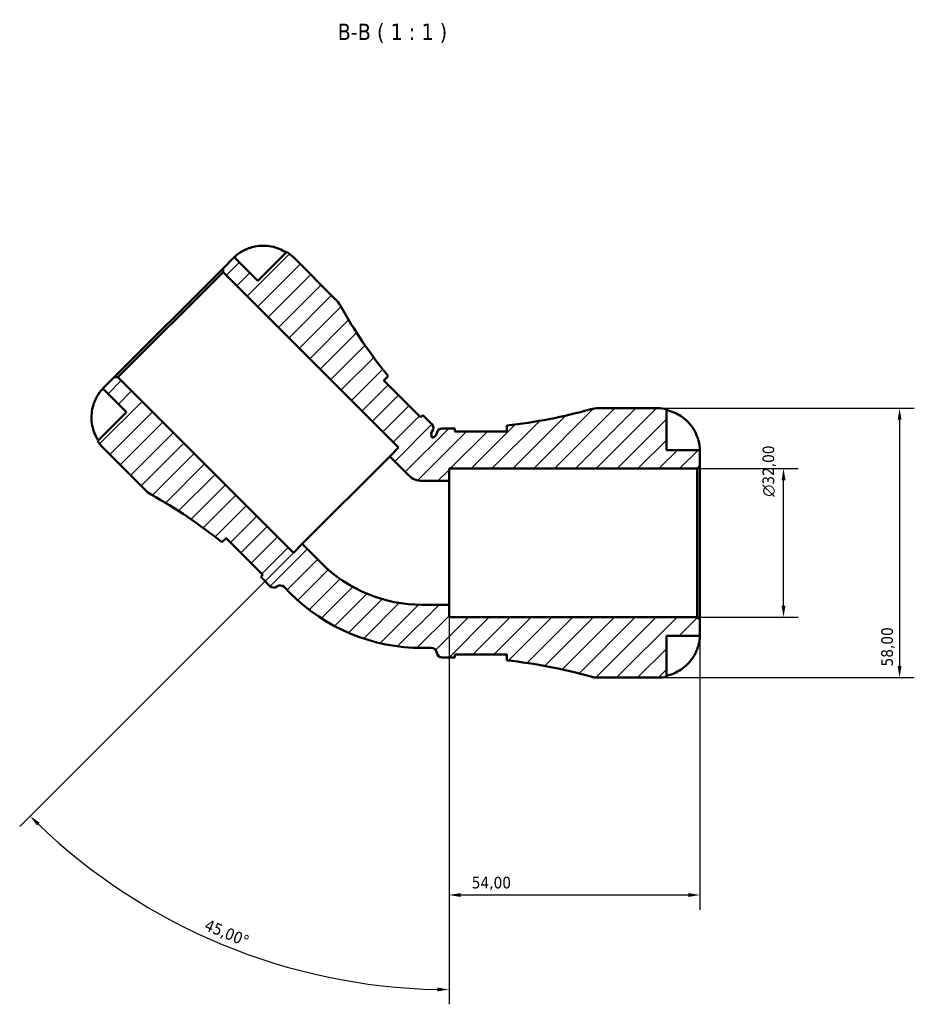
# Model space of a CAD drawing. Header units: millimetres. Extents: x 0 to 898, y 0 to 907.
# Tile 10 of 12: x 341 to 533, y 695 to 907. Entities that reach past the tile are written whole.
import ezdxf

# ---------------------------------------------------------------- set-up
doc = ezdxf.new("R2010")
doc.units = ezdxf.units.MM
for name, color, linetype, lineweight in [('Dimension (ISO)', 7, 'Continuous', 25), ('Hatch (ISO)', 7, 'Continuous', 18), ('Symbol (ISO)', 7, 'Continuous', 25), ('Visible (ISO)', 7, 'Continuous', 50)]:
    doc.layers.add(name, color=color, linetype=linetype, lineweight=lineweight)
doc.styles.add('Label Text (ISO)', font='tahoma.ttf')
doc.styles.add('Note Text (ISO)', font='tahoma.ttf')
doc.dimstyles.new('Default (ISO)', dxfattribs={"dimtxt": 2.5, "dimasz": 2.5, "dimexe": 3.175, "dimexo": 0, "dimgap": 0.762, "dimtad": 1, "dimrnd": 1e-08, "dimzin": 0, "dimtxsty": 'Note Text (ISO)', "dimcen": 0.09, "dimdle": 10, "dimclrd": 256, "dimclre": 256, "dimclrt": 232, "dimazin": 0, "dimtfac": 1.40208, "dimtmove": 0, "dimatfit": 3, "dimfxl": 1, "dimtolj": 1, "dimtzin": 0, "dimlwd": -1, "dimlwe": -1, "dimarcsym": 0})

# ---------------------------------------------------------------- blocks, each defined once
blk = doc.blocks.new('*D7')
at = {"layer": 'Defpoints', "color": 0, "transparency": 16777216}
for p in [(433.26, 781.36), (487.26, 778.12), (433.26, 718.89)]:
    blk.add_point(p, dxfattribs=at)
at = {"layer": 'Dimension (ISO)', "transparency": 16777216}
for p, q in [((433.26, 781.36), (433.26, 715.71)), ((487.26, 778.12), (487.26, 715.71)), ((484.76, 718.89), (435.76, 718.89))]:
    blk.add_line(p, q, dxfattribs=at)
for points in [[(435.76, 719.3), (435.76, 718.47), (433.26, 718.89)], [(484.76, 719.3), (484.76, 718.47), (487.26, 718.89)]]:
    blk.add_solid(points, dxfattribs=at)
at = {"layer": 'Dimension (ISO)', "color": 232, "true_color": 0xca0064, "transparency": 16777216, "insert": (438.16, 722.82), "char_height": 2.5, "attachment_point": 1, "style": 'Note Text (ISO)'}
blk.add_mtext('\\A1;54,00', dxfattribs=at)
blk = doc.blocks.new('*D8')
at = {"layer": 'Defpoints', "color": 0, "transparency": 16777216}
for p in [(478.26, 823.7), (478.26, 765.7), (530.26, 765.7)]:
    blk.add_point(p, dxfattribs=at)
at = {"layer": 'Dimension (ISO)', "transparency": 16777216}
for p, q in [((478.26, 823.7), (533.44, 823.7)), ((530.26, 821.2), (530.26, 768.2)), ((478.26, 765.7), (533.44, 765.7))]:
    blk.add_line(p, q, dxfattribs=at)
for points in [[(529.85, 821.2), (530.68, 821.2), (530.26, 823.7)], [(529.85, 768.2), (530.68, 768.2), (530.26, 765.7)]]:
    blk.add_solid(points, dxfattribs=at)
at = {"layer": 'Dimension (ISO)', "color": 232, "true_color": 0xca0064, "transparency": 16777216, "insert": (526.32, 768.1), "char_height": 2.5, "attachment_point": 1, "rotation": 90, "style": 'Note Text (ISO)'}
blk.add_mtext('\\A1;58,00', dxfattribs=at)
blk = doc.blocks.new('*D9')
at = {"layer": 'Defpoints', "color": 0, "transparency": 16777216}
for p in [(486.68, 810.7), (505.28, 810.7), (486.68, 778.7)]:
    blk.add_point(p, dxfattribs=at)
at = {"layer": 'Dimension (ISO)', "transparency": 16777216}
for p, q in [((486.68, 810.7), (508.46, 810.7)), ((505.28, 781.2), (505.28, 808.2)), ((486.68, 778.7), (508.46, 778.7))]:
    blk.add_line(p, q, dxfattribs=at)
for points in [[(504.87, 808.2), (505.7, 808.2), (505.28, 810.7)], [(504.87, 781.2), (505.7, 781.2), (505.28, 778.7)]]:
    blk.add_solid(points, dxfattribs=at)
at = {"layer": 'Dimension (ISO)', "color": 232, "true_color": 0xca0064, "transparency": 16777216, "insert": (500.76, 804.64), "char_height": 2.5, "attachment_point": 1, "rotation": 90, "style": 'Note Text (ISO)'}
blk.add_mtext('\\A1;\\fAIGDT|b0|i0;\\H2.5000;\\ln\\fTahoma|b0|i0;\\H2.5000;32,00', dxfattribs=at)
blk = doc.blocks.new('*D10')
at = {"layer": 'Defpoints', "color": 0, "transparency": 16777216}
for p in [(433.26, 826.08), (433.26, 808.03), (401.64, 794.46), (369.49, 715.62)]:
    blk.add_point(p, dxfattribs=at)
at = {"layer": 'Dimension (ISO)', "transparency": 16777216}
for p, q in [((433.26, 808.03), (433.26, 695.36)), ((401.64, 794.46), (340.83, 733.65))]:
    blk.add_line(p, q, dxfattribs=at)
blk.add_arc((433.26, 826.08), 127.55, 226.123, 268.877, dxfattribs=at)
for points in [[(344.57, 733.84), (345.15, 734.44), (343.07, 735.89)], [(430.77, 698.98), (430.76, 698.14), (433.26, 698.53)]]:
    blk.add_solid(points, dxfattribs=at)
at = {"layer": 'Dimension (ISO)', "color": 232, "true_color": 0xca0064, "transparency": 16777216, "insert": (381.37, 713.78), "char_height": 2.5, "attachment_point": 1, "rotation": 337.5, "style": 'Note Text (ISO)'}
blk.add_mtext('\\A1;45,00°', dxfattribs=at)

msp = doc.modelspace()

# ---------------------------------------------------------------- hatches: boundary and pattern name
at = {"layer": 'Hatch (ISO)'}
h = msp.add_hatch(dxfattribs=at)
h.set_pattern_fill('ANSI31', color=256, scale=25.4, style=0)
h.set_pattern_definition([(45, (0, 0), (-2.245064, 2.245064), [])])
edge = h.paths.add_edge_path()
edge.add_ellipse((465.393, 771.498), major_axis=(-1.57, -5.583), ratio=1, start_angle=0, end_angle=15.70667)
edge.add_line((465.393, 765.698), (478.262, 765.698))
edge.add_ellipse((478.262, 774.698), major_axis=(0, -9), ratio=1, start_angle=0, end_angle=11.53696)
edge.add_line((480.062, 765.88), (480.062, 774.698))
edge.add_line((480.062, 774.698), (487.262, 774.698))
edge.add_line((487.262, 774.698), (487.262, 778.118))
edge.add_line((487.262, 778.118), (486.682, 778.698))
edge.add_line((486.682, 778.698), (433.262, 778.698))
edge.add_line((433.262, 778.698), (433.262, 781.365))
edge.add_line((433.262, 781.365), (427.509, 781.365))
edge.add_ellipse((427.509, 812.194), major_axis=(0, -30.829), ratio=1, start_angle=315, end_angle=360, ccw=False)
edge.add_line((405.71, 790.395), (401.642, 794.462))
edge.add_line((401.642, 794.462), (399.756, 792.577))
edge.add_line((399.756, 792.577), (361.983, 830.351))
edge.add_line((361.983, 830.351), (361.162, 830.351))
edge.add_line((361.162, 830.351), (358.744, 827.932))
edge.add_line((358.744, 827.932), (363.835, 822.841))
edge.add_line((363.835, 822.841), (357.6, 816.606))
edge.add_ellipse((365.108, 821.568), major_axis=(-7.508, -4.963), ratio=1, start_angle=0, end_angle=11.53696)
edge.add_line((358.744, 815.204), (367.844, 806.104))
edge.add_ellipse((371.945, 810.205), major_axis=(-4.101, -4.101), ratio=1, start_angle=0, end_angle=15.70667)
edge.add_ellipse((314.945, 708.605), major_axis=(54.162, 96.542), ratio=1, start_angle=350.45413, end_angle=360, ccw=False)
edge.add_line((384.368, 794.828), (385.273, 795.733))
edge.add_line((385.273, 795.733), (393.192, 787.813))
edge.add_line((393.192, 787.813), (392.738, 787.359))
edge.add_ellipse((314.945, 708.605), major_axis=(77.793, 78.755), ratio=1, start_angle=359.64804, end_angle=360, ccw=False)
edge.add_line((393.22, 786.88), (394.691, 785.409))
edge.add_ellipse((395.511, 786.229), major_axis=(-0.82, -0.82), ratio=1, start_angle=0, end_angle=82.81924)
edge.add_ellipse((396.934, 784.397), major_axis=(-0.711, 0.916), ratio=1, start_angle=277.18076, end_angle=360, ccw=False)
edge.add_line((397.754, 785.217), (399.143, 783.828))
edge.add_ellipse((427.509, 812.194), major_axis=(-28.366, -28.366), ratio=1, start_angle=0, end_angle=45)
edge.add_line((427.509, 772.078), (429.474, 772.078))
edge.add_ellipse((429.474, 770.918), major_axis=(0, 1.16), ratio=1, start_angle=277.18076, end_angle=360, ccw=False)
edge.add_ellipse((431.775, 771.208), major_axis=(-1.151, -0.145), ratio=1, start_angle=0, end_angle=82.81924)
edge.add_line((431.775, 770.048), (433.855, 770.048))
edge.add_ellipse((433.855, 659.35), major_axis=(0, 110.698), ratio=1, start_angle=359.64804, end_angle=360, ccw=False)
edge.add_line((434.535, 770.046), (434.535, 770.688))
edge.add_line((434.535, 770.688), (445.735, 770.688))
edge.add_line((445.735, 770.688), (445.735, 769.409))
edge.add_ellipse((433.855, 659.35), major_axis=(11.88, 110.058), ratio=1, start_angle=350.45413, end_angle=360, ccw=False)
edge = h.paths.add_edge_path()
edge.add_ellipse((465.393, 817.898), major_axis=(0, 5.8), ratio=1, start_angle=0, end_angle=15.70667)
edge.add_ellipse((433.855, 930.046), major_axis=(29.967, -106.564), ratio=1, start_angle=350.45413, end_angle=360, ccw=False)
edge.add_line((445.735, 819.988), (445.735, 818.708))
edge.add_line((445.735, 818.708), (434.535, 818.708))
edge.add_line((434.535, 818.708), (434.535, 819.35))
edge.add_ellipse((433.855, 930.046), major_axis=(0.68, -110.696), ratio=1, start_angle=359.64804, end_angle=360, ccw=False)
edge.add_line((433.855, 819.348), (431.775, 819.348))
edge.add_ellipse((431.775, 818.188), major_axis=(0, 1.16), ratio=1, start_angle=0, end_angle=82.81924)
edge.add_ellipse((429.474, 818.478), major_axis=(1.151, -0.145), ratio=1, start_angle=285.26286, end_angle=360, ccw=False)
edge.add_ellipse((430.564, 818.027), major_axis=(-0.927, -0.697), ratio=1, start_angle=285.26286, end_angle=360, ccw=False)
edge.add_ellipse((428.731, 819.449), major_axis=(0.916, -0.711), ratio=1, start_angle=0, end_angle=82.81924)
edge.add_line((429.552, 820.269), (428.081, 821.74))
edge.add_ellipse((506.356, 900.015), major_axis=(-78.275, -78.275), ratio=1, start_angle=359.64804, end_angle=360, ccw=False)
edge.add_line((427.601, 822.222), (427.147, 821.768))
edge.add_line((427.147, 821.768), (419.228, 829.688))
edge.add_line((419.228, 829.688), (420.132, 830.593))
edge.add_ellipse((506.356, 900.015), major_axis=(-86.224, -69.423), ratio=1, start_angle=350.45413, end_angle=360, ccw=False)
edge.add_ellipse((404.755, 843.015), major_axis=(5.058, 2.838), ratio=1, start_angle=0, end_angle=15.70667)
edge.add_line((408.856, 847.116), (399.756, 856.216))
edge.add_ellipse((393.392, 849.853), major_axis=(6.364, 6.364), ratio=1, start_angle=0, end_angle=11.53696)
edge.add_line((398.355, 857.361), (392.119, 851.125))
edge.add_line((392.119, 851.125), (387.028, 856.216))
edge.add_line((387.028, 856.216), (384.61, 853.798))
edge.add_line((384.61, 853.798), (384.61, 852.978))
edge.add_line((384.61, 852.978), (422.384, 815.204))
edge.add_line((422.384, 815.204), (420.498, 813.319))
edge.add_line((420.498, 813.319), (424.566, 809.251))
edge.add_ellipse((427.509, 812.194), major_axis=(-2.943, -2.943), ratio=1, start_angle=0, end_angle=45)
edge.add_line((427.509, 808.032), (433.262, 808.032))
edge.add_line((433.262, 808.032), (433.262, 810.698))
edge.add_line((433.262, 810.698), (486.682, 810.698))
edge.add_line((486.682, 810.698), (487.262, 811.278))
edge.add_line((487.262, 811.278), (487.262, 814.698))
edge.add_line((487.262, 814.698), (480.062, 814.698))
edge.add_line((480.062, 814.698), (480.062, 823.516))
edge.add_ellipse((478.262, 814.698), major_axis=(1.8, 8.818), ratio=1, start_angle=0, end_angle=11.53696)
edge.add_line((478.262, 823.698), (465.393, 823.698))

# ---------------------------------------------------------------- linework, layer by layer
at = {"layer": 'Visible (ISO)'}
for p, q in [((398.355, 857.361), (392.119, 851.125)), ((387.028, 856.216), (384.61, 853.798)), ((392.119, 851.125), (387.028, 856.216)), ((408.856, 847.116), (399.756, 856.216)), ((384.61, 853.798), (361.162, 830.351)), ((361.983, 830.351), (384.61, 852.978)), ((384.61, 853.798), (384.61, 852.978)), ((384.61, 852.978), (422.384, 815.204)), ((361.162, 830.351), (358.744, 827.932)), ((361.983, 830.351), (361.162, 830.351)), ((399.756, 792.577), (361.983, 830.351)), ((419.228, 829.688), (420.132, 830.593)), ((427.147, 821.768), (419.228, 829.688)), ((358.744, 827.932), (363.835, 822.841)), ((363.835, 822.841), (357.6, 816.606)), ((478.262, 823.698), (465.393, 823.698)), ((480.062, 814.698), (480.062, 823.516)), ((427.601, 822.222), (427.147, 821.768)), ((429.552, 820.269), (428.081, 821.74)), ((433.855, 819.348), (431.775, 819.348)), ((434.535, 818.708), (434.535, 819.35)), ((445.735, 818.708), (434.535, 818.708)), ((445.735, 819.988), (445.735, 818.708)), ((358.744, 815.204), (367.844, 806.104)), ((422.384, 815.204), (420.498, 813.319)), ((487.262, 814.698), (480.062, 814.698)), ((487.262, 811.278), (487.262, 814.698)), ((420.498, 813.319), (401.642, 794.462)), ((420.498, 813.319), (424.566, 809.251)), ((433.262, 808.032), (433.262, 810.698)), ((433.262, 810.698), (486.682, 810.698)), ((486.682, 810.698), (487.262, 811.278)), ((486.682, 810.698), (486.682, 778.698)), ((487.262, 778.118), (487.262, 811.278)), ((427.509, 808.032), (433.262, 808.032)), ((433.262, 781.365), (433.262, 808.032)), ((384.368, 794.828), (385.273, 795.733)), ((385.273, 795.733), (393.192, 787.813)), ((401.642, 794.462), (399.756, 792.577)), ((405.71, 790.395), (401.642, 794.462)), ((393.192, 787.813), (392.738, 787.359)), ((393.22, 786.88), (394.691, 785.409)), ((397.754, 785.217), (399.143, 783.828)), ((433.262, 781.365), (427.509, 781.365)), ((433.262, 778.698), (433.262, 781.365)), ((486.682, 778.698), (433.262, 778.698)), ((487.262, 778.118), (486.682, 778.698)), ((487.262, 774.698), (487.262, 778.118)), ((480.062, 765.88), (480.062, 774.698)), ((480.062, 774.698), (487.262, 774.698)), ((427.509, 772.078), (429.474, 772.078)), ((431.775, 770.048), (433.855, 770.048)), ((434.535, 770.046), (434.535, 770.688)), ((434.535, 770.688), (445.735, 770.688)), ((445.735, 770.688), (445.735, 769.409)), ((465.393, 765.698), (478.262, 765.698))]:
    msp.add_line(p, q, dxfattribs=at)
for centre, radius, start, end in [((393.392, 849.853), 9, 45, 56.53696), ((404.755, 843.015), 5.8, 29.29333, 45), ((506.356, 900.015), 110.698, 209.29333, 218.8392), ((433.855, 930.046), 110.698, 276.1608, 285.70667), ((465.393, 817.898), 5.8, 90, 105.70667), ((478.262, 814.698), 9, 78.46304, 90), ((506.356, 900.015), 110.698, 224.64804, 225), ((430.564, 818.027), 1.16, 142.18076, 216.91789), ((428.731, 819.449), 1.16, 322.18076, 45), ((429.474, 818.478), 1.16, 278.08211, 352.81924), ((431.775, 818.188), 1.16, 90, 172.81924), ((433.855, 930.046), 110.698, 270, 270.35196), ((365.108, 821.568), 9, 213.46304, 225), ((427.509, 812.194), 4.163, 225, 270), ((371.945, 810.205), 5.8, 225, 240.70667), ((314.945, 708.605), 110.698, 51.1608, 60.70667), ((427.509, 812.194), 30.829, 225, 270), ((314.945, 708.605), 110.698, 45, 45.35196), ((395.511, 786.229), 1.16, 225, 307.81924), ((396.934, 784.397), 1.16, 45, 127.81924), ((427.509, 812.194), 40.116, 225, 270), ((429.474, 770.918), 1.16, 7.18076, 90), ((431.775, 771.208), 1.16, 187.18076, 270), ((433.855, 659.35), 110.698, 89.64804, 90), ((433.855, 659.35), 110.698, 74.29333, 83.8392), ((465.393, 771.498), 5.8, 254.29333, 270), ((478.262, 774.698), 9, 270, 281.53696)]:
    msp.add_arc(centre, radius, start, end, dxfattribs=at)
for points, knots in [([(390.193, 858.143), (390.597, 858.288), (391.029, 858.41), (392.067, 858.62), (392.678, 858.677), (393.794, 858.679), (394.401, 858.626), (395.59, 858.392), (396.172, 858.212), (397.183, 857.795), (397.705, 857.524), (398.195, 857.201)], [4.42788733, 4.42788733, 4.42788733, 4.42788733, 4.55124968, 4.55124968, 4.71913621, 4.71913621, 4.88587287, 4.88587287, 5.05260954, 5.05260954, 5.21400797, 5.21400797, 5.21400797, 5.21400797]), ([(387.028, 856.216), (387.028, 856.216), (387.06, 856.249), (387.205, 856.388), (387.333, 856.507), (387.716, 856.823), (387.983, 857.024), (388.5, 857.352), (388.706, 857.472), (389.093, 857.675), (389.265, 857.759), (389.626, 857.922), (389.815, 858), (390.069, 858.097), (390.131, 858.12), (390.193, 858.143)], [-1.12592628, -1.12592628, -1.12592628, -1.12592628, -1.03555968, -1.03555968, -0.92619821, -0.92619821, -0.8012467, -0.8012467, -0.72894114, -0.72894114, -0.67517009, -0.67517009, -0.61933765, -0.61933765, -0.60134617, -0.60134617, -0.60134617, -0.60134617]), ([(419.426, 829.886), (419.409, 829.869), (419.393, 829.851), (419.339, 829.778), (419.305, 829.714), (419.277, 829.639)], [-2.068382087, -2.068382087, -2.068382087, -2.068382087, -2.043039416, -2.043039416, -1.97575582, -1.97575582, -1.97575582, -1.97575582]), ([(356.818, 824.767), (356.837, 824.821), (356.857, 824.875), (356.958, 825.142), (357.045, 825.351), (357.226, 825.747), (357.319, 825.934), (357.541, 826.348), (357.672, 826.565), (358.003, 827.071), (358.196, 827.319), (358.518, 827.702), (358.64, 827.827), (358.729, 827.918), (358.744, 827.932), (358.744, 827.932)], [-1.64709943, -1.64709943, -1.64709943, -1.64709943, -1.63155879, -1.63155879, -1.57007336, -1.57007336, -1.51139251, -1.51139251, -1.43362177, -1.43362177, -1.31135444, -1.31135444, -1.18480052, -1.18480052, -1.12443215, -1.12443215, -1.12443215, -1.12443215]), ([(357.759, 816.765), (357.437, 817.255), (357.166, 817.777), (356.749, 818.788), (356.568, 819.371), (356.334, 820.56), (356.281, 821.167), (356.284, 822.282), (356.341, 822.893), (356.551, 823.931), (356.673, 824.364), (356.818, 824.767)], [0.17075309, 0.17075309, 0.17075309, 0.17075309, 0.33215152, 0.33215152, 0.49888818, 0.49888818, 0.66562485, 0.66562485, 0.83351137, 0.83351137, 0.95687373, 0.95687373, 0.95687373, 0.95687373]), ([(480.062, 823.291), (480.637, 823.172), (481.198, 822.995), (482.208, 822.575), (482.747, 822.291), (483.753, 821.615), (484.22, 821.223), (485.007, 820.433), (485.399, 819.96), (485.984, 819.078), (486.204, 818.686), (486.386, 818.298)], [0.17075309, 0.17075309, 0.17075309, 0.17075309, 0.33215152, 0.33215152, 0.49888818, 0.49888818, 0.66562485, 0.66562485, 0.83351137, 0.83351137, 0.95687373, 0.95687373, 0.95687373, 0.95687373]), ([(486.386, 818.298), (486.454, 818.155), (486.518, 818.011), (486.668, 817.651), (486.748, 817.437), (486.897, 816.996), (486.963, 816.772), (487.097, 816.246), (487.151, 815.96), (487.233, 815.398), (487.249, 815.148), (487.264, 814.792), (487.262, 814.698), (487.262, 814.698)], [-0.57647647, -0.57647647, -0.57647647, -0.57647647, -0.52968676, -0.52968676, -0.46054026, -0.46054026, -0.38562403, -0.38562403, -0.27730827, -0.27730827, -0.14258086, -0.14258086, 0, 0, 0, 0]), ([(385.322, 795.684), (385.222, 795.647), (385.142, 795.6), (385.079, 795.54), (385.077, 795.537), (385.075, 795.535)], [-0.29624106, -0.29624106, -0.29624106, -0.29624106, -0.207126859, -0.207126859, -0.203629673, -0.203629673, -0.203629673, -0.203629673]), ([(487.262, 774.698), (487.262, 774.698), (487.263, 774.662), (487.26, 774.514), (487.257, 774.395), (487.231, 774.011), (487.199, 773.711), (487.085, 773.109), (487.023, 772.842), (486.89, 772.383), (486.831, 772.2), (486.705, 771.845), (486.639, 771.675), (486.51, 771.368), (486.45, 771.233), (486.386, 771.098)], [0, 0, 0, 0, 0.08783311, 0.08783311, 0.18435408, 0.18435408, 0.32279749, 0.32279749, 0.41754463, 0.41754463, 0.47774931, 0.47774931, 0.53276241, 0.53276241, 0.57681269, 0.57681269, 0.57681269, 0.57681269]), ([(445.735, 770.409), (445.735, 770.476), (445.721, 770.549), (445.684, 770.646), (445.676, 770.667), (445.666, 770.688)], [-1.975303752, -1.975303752, -1.975303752, -1.975303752, -1.902229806, -1.902229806, -1.88262695, -1.88262695, -1.88262695, -1.88262695]), ([(486.386, 771.098), (486.204, 770.711), (485.984, 770.318), (485.399, 769.436), (485.007, 768.964), (484.22, 768.173), (483.753, 767.781), (482.747, 767.106), (482.208, 766.822), (481.198, 766.402), (480.637, 766.224), (480.062, 766.106)], [4.42788405, 4.42788405, 4.42788405, 4.42788405, 4.5512464, 4.5512464, 4.71913293, 4.71913293, 4.88586959, 4.88586959, 5.05260626, 5.05260626, 5.21400469, 5.21400469, 5.21400469, 5.21400469])]:
    msp.add_open_spline(points, degree=3, knots=knots, dxfattribs=at)
msp.add_open_spline([(445.666, 818.708), (445.712, 818.809), (445.735, 818.902), (445.735, 818.988)], degree=3, dxfattribs=at)

# ---------------------------------------------------------------- texts
at = {"layer": 'Symbol (ISO)', "insert": (409.283, 902.343), "char_height": 3.5, "attachment_point": 7, "style": 'Label Text (ISO)'}
msp.add_mtext('B-B ( 1 : 1 )', dxfattribs=at)

# ---------------------------------------------------------------- dimensions: what is measured, and where the dimension line sits
at = {"layer": 'Dimension (ISO)'}
dim = msp.add_angular_dim_3p(base=(369.488, 715.623), center=(433.262, 826.083), p1=(401.642, 794.462), p2=(433.262, 808.032), dimstyle='Default (ISO)', override={"dimadec": 2, "dimtp": 0, "dimtm": 0, "dimtdec": 2}, dxfattribs=at)
dim.commit()
dim.dimension.update_dxf_attribs({"geometry": '*D10', "text_midpoint": (384.452, 708.244), "dimtype": 165})
for base, p1, p2, angle, picture, middle in [((530.262, 765.698), (478.262, 823.698), (478.262, 765.698), 90, '*D8', (530.262, 772.198)), ((433.262, 718.886), (487.262, 778.118), (433.262, 781.365), 180, '*D7', (442.262, 718.886))]:
    dim = msp.add_linear_dim(base=base, p1=p1, p2=p2, angle=angle, dimstyle='Default (ISO)', override={"dimdec": 2, "dimtp": 0, "dimtm": 0, "dimtdec": 2, "dimtofl": 0, "dimatfit": 1}, dxfattribs=at)
    dim.commit()
    dim.dimension.update_dxf_attribs({"geometry": picture, "text_midpoint": middle, "dimtype": 160})
dim = msp.add_linear_dim(base=(505.282, 810.698), p1=(486.682, 778.698), p2=(486.682, 810.698), angle=90, text='\\fAIGDT|b0|i0;\\H2.5000;\\ln\\fTahoma|b0|i0;\\H2.5000;<>', dimstyle='Default (ISO)', override={"dimdec": 2, "dimtp": 0, "dimtm": 0, "dimtdec": 2, "dimtofl": 0, "dimatfit": 1}, dxfattribs=at)
dim.commit()
dim.dimension.update_dxf_attribs({"geometry": '*D9', "text_midpoint": (505.282, 810.198), "dimtype": 160})

doc.saveas('drawing.dxf')
